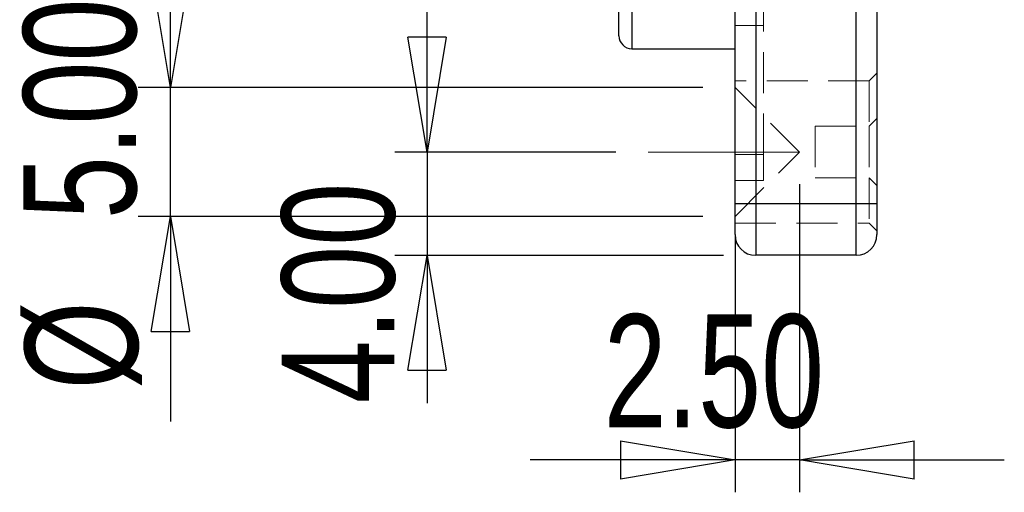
# Model space of a CAD drawing. Header units: millimetres. Extents: x 0 to 297, y 0 to 210.
# Tile 35 of 67: x 187 to 217, y 128 to 143. Entities that reach past the tile are written whole.
import ezdxf

# ---------------------------------------------------------------- set-up
doc = ezdxf.new("R2010")
doc.units = ezdxf.units.MM
doc.linetypes.add('CENTERX2', pattern=[20.32, 12.7, -2.54, 2.54, -2.54])
doc.linetypes.add('HIDDEN', pattern=[1.905, 1.27, -0.635])
doc.layers.add('图层0', color=7, linetype='Continuous', lineweight=25)
doc.styles.add('SLDTEXTSTYLE0', font='TXT', dxfattribs={"width": 0.75})
doc.dimstyles.new('SLDDIMSTYLE5', dxfattribs={"dimtxt": 3.5, "dimasz": 3.556, "dimexe": 0, "dimexo": 0.0625, "dimgap": 0.875, "dimtad": 1, "dimlfac": 1.25, "dimrnd": 1e-09, "dimzin": 4, "dimdsep": 46, "dimtxsty": 'SLDTEXTSTYLE0', "dimblk1": 'CLOSED', "dimblk2": 'CLOSED', "dimsah": 1, "dimcen": 0.09, "dimadec": 0, "dimazin": 1, "dimtfac": 1, "dimtmove": 0, "dimatfit": 0, "dimldrblk": 'CLOSED', "dimfxl": 0, "dimfrac": 2, "dimtolj": 1, "dimtzin": 12, "dimarcsym": 0})

# ---------------------------------------------------------------- blocks, each defined once
blk = doc.blocks.new('_Closed')
at = {"color": 0, "linetype": 'ByBlock', "lineweight": -2}
for p, q in [((-1, 0.166667), (0, 0)), ((-1, 0.166667), (-1, -0.166667)), ((0, 0), (-1, -0.166667)), ((0, 0), (-1, 0))]:
    blk.add_line(p, q, dxfattribs=at)
blk = doc.blocks.new('_D_35')
at = {"layer": '图层0'}
for p, q in [((211.018, 137.514), (211.018, 127.975)), ((209.018, 135.914), (209.018, 127.975)), ((209.018, 128.975), (202.668, 128.975)), ((211.018, 128.975), (209.018, 128.975)), ((211.018, 128.975), (217.368, 128.975))]:
    blk.add_line(p, q, dxfattribs=at)
at = {"layer": '图层0', "xscale": 3.556, "yscale": 3.556}
blk.add_blockref('_Closed', (209.018, 128.975), dxfattribs=at)
at = {"layer": '图层0', "xscale": 3.556, "yscale": 3.556, "rotation": 180.0000000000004}
blk.add_blockref('_Closed', (211.018, 128.975), dxfattribs=at)
at = {"layer": '图层0', "insert": (204.946, 133.487), "char_height": 3.5, "attachment_point": 1, "style": 'SLDTEXTSTYLE0'}
blk.add_mtext('2.50', dxfattribs=at)
blk = doc.blocks.new('_D_36')
at = {"layer": '图层0'}
for p, q in [((191.509, 140.514), (191.509, 146.864)), ((208.018, 140.514), (190.509, 140.514)), ((191.509, 136.514), (191.509, 140.514)), ((208.018, 136.514), (190.509, 136.514)), ((191.509, 136.514), (191.509, 130.164))]:
    blk.add_line(p, q, dxfattribs=at)
at = {"layer": '图层0', "xscale": 3.556, "yscale": 3.556}
for p, rotation in [((191.509, 140.514), 270.000000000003), ((191.509, 136.514), 90.00000000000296)]:
    blk.add_blockref('_Closed', p, dxfattribs=dict(at, rotation=rotation))
at = {"layer": '图层0', "char_height": 3.5, "attachment_point": 1, "rotation": 90, "style": 'SLDTEXTSTYLE0'}
for s, insert in [('5.00', (186.944, 136.436)), ('%%c', (186.998, 131.158))]:
    blk.add_mtext(s, dxfattribs=dict(at, insert=insert))
blk = doc.blocks.new('_D_37')
at = {"layer": '图层0'}
for p, q in [((199.469, 138.514), (199.469, 144.864)), ((205.326, 138.514), (198.469, 138.514)), ((199.469, 138.514), (199.469, 135.314)), ((208.658, 135.314), (198.469, 135.314)), ((199.469, 135.314), (199.469, 130.731))]:
    blk.add_line(p, q, dxfattribs=at)
at = {"layer": '图层0', "xscale": 3.556, "yscale": 3.556}
for p, rotation in [((199.469, 138.514), 270.0000000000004), ((199.469, 135.314), 90.00000000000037)]:
    blk.add_blockref('_Closed', p, dxfattribs=dict(at, rotation=rotation))
at = {"layer": '图层0', "insert": (194.957, 130.731), "char_height": 3.5, "attachment_point": 1, "rotation": 90, "style": 'SLDTEXTSTYLE0'}
blk.add_mtext('4.00', dxfattribs=at)

msp = doc.modelspace()

# ---------------------------------------------------------------- linework, layer by layer
at = {"color": 7, "linetype": 'Continuous', "lineweight": 25}
for p, q in [((209.0181, 136.9144), (209.0181, 169.7144)), ((209.6581, 169.7144), (209.6581, 136.9144)), ((212.7781, 136.9144), (212.7781, 169.7144)), ((213.4181, 169.7144), (213.4181, 136.9144)), ((205.4181, 142.1144), (205.4181, 153.3144)), ((205.8181, 153.3144), (205.8181, 141.7144)), ((205.8181, 141.7144), (209.0181, 141.7144)), ((209.0181, 135.9544), (209.0181, 136.9144)), ((209.0181, 136.9144), (209.6581, 136.9144)), ((209.6581, 136.9144), (209.6581, 135.3144)), ((209.6581, 136.9144), (212.7781, 136.9144)), ((212.7781, 136.9144), (213.4181, 136.9144)), ((212.7781, 135.3144), (212.7781, 136.9144)), ((213.4181, 136.9144), (213.4181, 135.9544)), ((212.7781, 135.3144), (209.6581, 135.3144))]:
    msp.add_line(p, q, dxfattribs=at)
at = {"color": 7, "linetype": 'HIDDEN', "lineweight": 18}
for p, q in [((212.7781, 169.7144), (212.7781, 136.9144)), ((205.8181, 141.7144), (205.8181, 164.9144)), ((209.6581, 136.9144), (209.6581, 162.7678)), ((209.8981, 142.4344), (209.8981, 143.2344)), ((209.8981, 142.4344), (209.0181, 142.4344)), ((209.8981, 138.4344), (209.8981, 142.4344)), ((213.4181, 140.9544), (213.1781, 140.7144)), ((213.1781, 140.7144), (209.0181, 140.7144)), ((211.0181, 138.5144), (209.0181, 140.5144)), ((213.1781, 140.7144), (213.1781, 139.3144)), ((213.1781, 139.3144), (213.4181, 139.5544)), ((211.4981, 139.3144), (211.4981, 137.7144)), ((211.4981, 139.3144), (213.1781, 139.3144)), ((213.1781, 139.3144), (213.1781, 137.7144)), ((209.0181, 136.5144), (211.0181, 138.5144)), ((209.8981, 138.4344), (209.0181, 138.4344)), ((209.8981, 137.6344), (209.8981, 138.4344)), ((211.4981, 137.7144), (213.1781, 137.7144)), ((213.1781, 137.7144), (213.4181, 137.4744)), ((213.1781, 137.7144), (213.1781, 136.3144)), ((209.8981, 137.6344), (209.0181, 137.6344)), ((209.6581, 136.9144), (209.0181, 136.9144)), ((212.7781, 136.9144), (209.6581, 136.9144)), ((209.6581, 135.3144), (209.6581, 136.9144)), ((213.4181, 136.9144), (212.7781, 136.9144)), ((212.7781, 136.9144), (212.7781, 135.3144)), ((209.0181, 136.3144), (213.1781, 136.3144)), ((213.1781, 136.3144), (213.4181, 136.0744))]:
    msp.add_line(p, q, dxfattribs=at)
at = {"color": 7, "linetype": 'Continuous', "lineweight": 25}
for centre, radius, start, end in [((205.8181, 142.1144), 0.4, 180, 270), ((209.6581, 135.9544), 0.64, 180, 270), ((212.7781, 135.9544), 0.64, 270, 360)]:
    msp.add_arc(centre, radius, start, end, dxfattribs=at)
at = {"layer": '图层0', "linetype": 'CENTERX2', "lineweight": 18}
msp.add_line((211.0181, 138.5144), (206.3255, 138.5144), dxfattribs=at)

# ---------------------------------------------------------------- dimensions: what is measured, and where the dimension line sits
at = {"layer": '图层0'}
dim = msp.add_linear_dim(base=(191.5093, 140.5144), p1=(209.0181, 136.5144), p2=(209.0181, 140.5144), angle=90, text='%%c<>', dimstyle='SLDDIMSTYLE5', dxfattribs=at)
dim.commit()
dim.dimension.update_dxf_attribs({"geometry": '_D_36', "text_midpoint": (191.5093, 138.3228), "dimtype": 160})
dim = msp.add_linear_dim(base=(199.4692, 135.3144), p1=(206.3255, 138.5144), p2=(209.6581, 135.3144), angle=90, dimstyle='SLDDIMSTYLE5', dxfattribs=at)
dim.commit()
dim.dimension.update_dxf_attribs({"geometry": '_D_37', "text_midpoint": (199.4692, 135.2566), "dimtype": 160})
dim = msp.add_linear_dim(base=(209.0181, 128.9749), p1=(211.0181, 138.5144), p2=(209.0181, 136.9144), dimstyle='SLDDIMSTYLE5', dxfattribs=at)
dim.commit()
dim.dimension.update_dxf_attribs({"geometry": '_D_35', "text_midpoint": (209.4712, 128.9749), "dimtype": 160})

doc.saveas('drawing.dxf')
